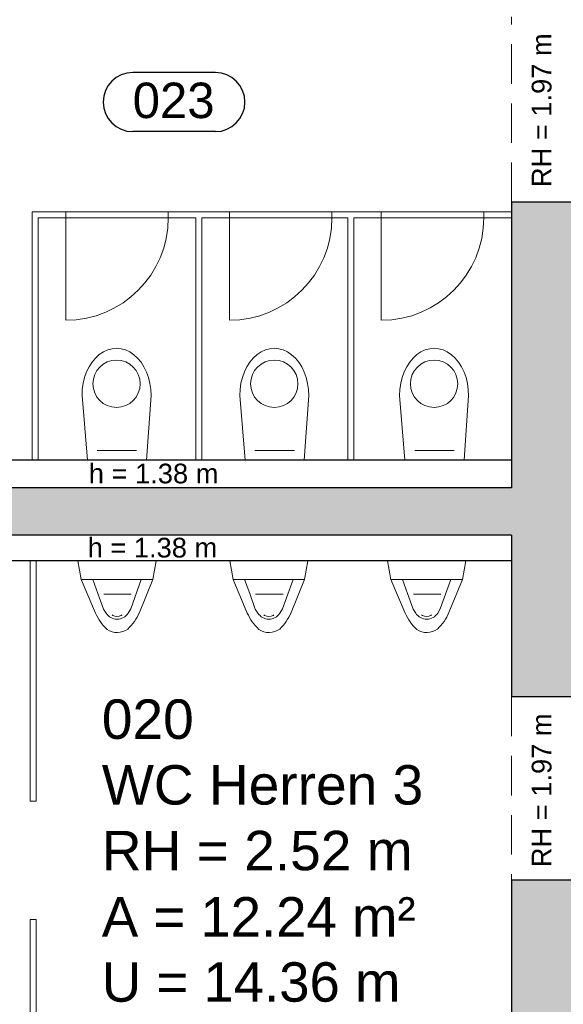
# Model space of a CAD drawing. Header units: metres. Extents: x 313 to 415, y -67 to 7.
# Tile 9 of 84: x 322.85 to 325.61, y -43.15 to -38.15. Entities that reach past the tile are written whole.
import ezdxf

# ---------------------------------------------------------------- set-up
doc = ezdxf.new("R2010")
doc.units = ezdxf.units.M
doc.header["$PDMODE"] = 65
doc.linetypes.add('AUSGEZOGEN', pattern=[0])
doc.linetypes.add('VERDECKT2_S2', pattern=[0.27, 0.2, -0.07])
for name, color, linetype, lineweight in [('Allgemein01', 7, 'AUSGEZOGEN', 13), ('Füllfläche', 7, 'AUSGEZOGEN', 13), ('Maßlinie Allgemein', 7, 'AUSGEZOGEN', 25), ('Möblierung', 7, 'AUSGEZOGEN', 25), ('Sanitär', 5, 'AUSGEZOGEN', 25), ('Standard', 7, 'AUSGEZOGEN', 25), ('Text Allgemein', 7, 'AUSGEZOGEN', 25)]:
    doc.layers.add(name, color=color, linetype=linetype, lineweight=lineweight)
doc.styles.add('ARIAL', font='ARIAL.TTF')
doc.dimstyles.new('DIMSTYLE_5', dxfattribs={"dimtxt": 0.2, "dimasz": 0.3, "dimexe": 0, "dimexo": 1e-06, "dimgap": 0.1, "dimtad": 2, "dimrnd": 0.005, "dimzin": 4, "dimdsep": 46, "dimtxsty": 'ARIAL', "dimblk1": 'ALL_ML_STRICH', "dimblk2": 'ALL_ML_STRICH', "dimsah": 1, "dimcen": 0, "dimse1": 1, "dimse2": 1, "dimclrd": 7, "dimclre": 7, "dimclrt": 7, "dimadec": 0, "dimazin": 0, "dimtfac": 1, "dimtdec": 0, "dimtix": 1, "dimtmove": 2, "dimatfit": 3, "dimfxl": 0, "dimtzin": 0, "dimlwd": 0, "dimlwe": 13, "dimarcsym": 0})

# ---------------------------------------------------------------- blocks, each defined once
blk = doc.blocks.new('COMPLEXOBJECT_7')
at = {"layer": 'Sanitär', "color": 7, "linetype": 'AUSGEZOGEN', "lineweight": 13}
for p, q in [((324.7162, -40.8954), (324.7333, -40.9899)), ((324.7162, -40.8954), (325.1128, -40.8954)), ((325.1128, -40.8954), (325.0959, -40.9899)), ((324.7333, -40.9899), (324.8054, -41.1604)), ((324.7333, -40.9899), (325.0959, -40.9899)), ((324.7913, -40.9898), (324.8175, -41.062)), ((325.0377, -40.9899), (324.9839, -41.1398)), ((325.0959, -40.9899), (325.0279, -41.1585)), ((324.8175, -41.062), (324.8458, -41.14)), ((324.9144, -41.0652), (324.8472, -41.0652)), ((324.9144, -41.0652), (324.9864, -41.0652)), ((324.859, -41.1609), (324.8458, -41.14)), ((324.9708, -41.1607), (324.9839, -41.1398)), ((324.859, -41.1609), (324.859, -41.1609)), ((324.893, -41.1723), (324.8891, -41.1701)), ((324.9358, -41.1723), (324.9397, -41.1701))]:
    blk.add_line(p, q, dxfattribs=at)
for centre, radius, start, end in [((324.7905, -41.0539), 0.2594, 313.6208, 336.2094), ((325.0423, -41.0549), 0.2594, 203.9934, 226.5819), ((324.9148, -41.1257), 0.066, 212.1522, 328.0505), ((324.9144, -41.1338), 0.044, 240.8759, 299.1239), ((324.9156, -41.1693), 0.0902, 235.1386, 306.6409)]:
    blk.add_arc(centre, radius, start, end, dxfattribs=at)
blk = doc.blocks.new('COMPLEXOBJECT_8')
at = {"layer": 'Sanitär', "color": 7, "linetype": 'AUSGEZOGEN', "lineweight": 13}
for p, q in [((323.916, -40.8954), (323.9332, -40.9899)), ((323.916, -40.8954), (324.3127, -40.8954)), ((324.3127, -40.8954), (324.2957, -40.9899)), ((323.9332, -40.9899), (324.0052, -41.1604)), ((323.9332, -40.9899), (324.2957, -40.9899)), ((323.9912, -40.9898), (324.0174, -41.062)), ((324.2375, -40.9899), (324.1838, -41.1398)), ((324.2957, -40.9899), (324.2277, -41.1585)), ((324.0174, -41.062), (324.0457, -41.14)), ((324.1143, -41.0652), (324.0471, -41.0652)), ((324.1143, -41.0652), (324.1863, -41.0652)), ((324.0588, -41.1609), (324.0457, -41.14)), ((324.1707, -41.1607), (324.1838, -41.1398)), ((324.0588, -41.1609), (324.0588, -41.1609)), ((324.0929, -41.1723), (324.089, -41.1701)), ((324.1357, -41.1723), (324.1396, -41.1701))]:
    blk.add_line(p, q, dxfattribs=at)
for centre, radius, start, end in [((323.9904, -41.0539), 0.2594, 313.6208, 336.2094), ((324.2422, -41.0549), 0.2594, 203.9934, 226.5819), ((324.1147, -41.1257), 0.066, 212.1522, 328.0505), ((324.1143, -41.1338), 0.044, 240.8759, 299.1239), ((324.1155, -41.1693), 0.0902, 235.1386, 306.6409)]:
    blk.add_arc(centre, radius, start, end, dxfattribs=at)
blk = doc.blocks.new('COMPLEXOBJECT_9')
at = {"layer": 'Sanitär', "color": 7, "linetype": 'AUSGEZOGEN', "lineweight": 13}
for p, q in [((323.146, -40.8954), (323.1632, -40.9899)), ((323.146, -40.8954), (323.5427, -40.8954)), ((323.5427, -40.8954), (323.5257, -40.9899)), ((323.1632, -40.9899), (323.2352, -41.1604)), ((323.1632, -40.9899), (323.5257, -40.9899)), ((323.2212, -40.9898), (323.2474, -41.062)), ((323.4675, -40.9899), (323.4138, -41.1398)), ((323.5257, -40.9899), (323.4577, -41.1585)), ((323.2474, -41.062), (323.2757, -41.14)), ((323.3443, -41.0652), (323.2771, -41.0652)), ((323.3443, -41.0652), (323.4163, -41.0652)), ((323.2888, -41.1609), (323.2757, -41.14)), ((323.4007, -41.1607), (323.4138, -41.1398)), ((323.2888, -41.1609), (323.2888, -41.1609)), ((323.3229, -41.1723), (323.319, -41.1701)), ((323.3657, -41.1723), (323.3696, -41.1701))]:
    blk.add_line(p, q, dxfattribs=at)
for centre, radius, start, end in [((323.2204, -41.0539), 0.2594, 313.6208, 336.2094), ((323.4722, -41.0549), 0.2594, 203.9934, 226.5819), ((323.3447, -41.1257), 0.066, 212.1522, 328.0505), ((323.3443, -41.1338), 0.044, 240.8759, 299.1239), ((323.3455, -41.1693), 0.0902, 235.1386, 306.6409)]:
    blk.add_arc(centre, radius, start, end, dxfattribs=at)
blk = doc.blocks.new('COMPLEXOBJECT_20')
at = {"layer": 'Sanitär', "color": 7, "linetype": 'AUSGEZOGEN', "lineweight": 13}
for p, q in [((324.7774, -40.0575), (324.8045, -40.3854)), ((325.1274, -40.0575), (325.1045, -40.3854)), ((324.8545, -40.3354), (325.0545, -40.3354)), ((324.8045, -40.3854), (325.1045, -40.3854))]:
    blk.add_line(p, q, dxfattribs=at)
blk.add_circle((324.9524, -39.9975), 0.12, dxfattribs=at)
blk.add_ellipse((324.9524, -40.0575), major_axis=(0, 0.24), ratio=0.729167, start_param=4.709822, end_param=7.853982, dxfattribs=at)
blk = doc.blocks.new('COMPLEXOBJECT_21')
at = {"layer": 'Sanitär', "color": 7, "linetype": 'AUSGEZOGEN', "lineweight": 13}
for p, q in [((323.9669, -40.0575), (323.994, -40.3854)), ((324.3169, -40.0575), (324.294, -40.3854)), ((324.044, -40.3354), (324.244, -40.3354)), ((323.994, -40.3854), (324.294, -40.3854))]:
    blk.add_line(p, q, dxfattribs=at)
blk.add_circle((324.1419, -39.9975), 0.12, dxfattribs=at)
blk.add_ellipse((324.1419, -40.0575), major_axis=(0, 0.24), ratio=0.729167, start_param=4.709822, end_param=7.853982, dxfattribs=at)
blk = doc.blocks.new('COMPLEXOBJECT_22')
at = {"layer": 'Sanitär', "color": 7, "linetype": 'AUSGEZOGEN', "lineweight": 13}
for p, q in [((323.1669, -40.0575), (323.194, -40.3854)), ((323.5169, -40.0575), (323.494, -40.3854)), ((323.244, -40.3354), (323.444, -40.3354)), ((323.194, -40.3854), (323.494, -40.3854))]:
    blk.add_line(p, q, dxfattribs=at)
blk.add_circle((323.3419, -39.9975), 0.12, dxfattribs=at)
blk.add_ellipse((323.3419, -40.0575), major_axis=(0, 0.24), ratio=0.729167, start_param=4.709822, end_param=7.853982, dxfattribs=at)
blk = doc.blocks.new('ALL_ML_STRICH')
at = {"color": 0, "linetype": 'ByBlock', "lineweight": -2}
for p, q in [((0, -0.5), (0, 0.5)), ((-0.3, -0.3), (0.3, 0.3)), ((-1, 0), (0.5, 0))]:
    blk.add_line(p, q, dxfattribs=at)
blk = doc.blocks.new('*D58')
at = {"layer": 'DEFPOINTS', "color": 7, "linetype": 'AUSGEZOGEN', "lineweight": 13}
for p in [(358.0345, 1.2646), (315.3345, -57.2254), (352.3145, -57.2254)]:
    blk.add_point(p, dxfattribs=at)
at = {"layer": 'Maßlinie Allgemein', "color": 7, "linetype": 'AUSGEZOGEN', "lineweight": -2}
blk.add_line((315.3345, -57.2254), (315.3345, 1.2646), dxfattribs=at)
at = {"layer": 'Maßlinie Allgemein', "color": 7, "linetype": 'AUSGEZOGEN', "lineweight": 13, "xscale": 0.3, "yscale": 0.3, "zscale": 0.3}
for p, rotation in [((315.3345, 1.2646), 90), ((315.3345, -57.2254), 270)]:
    blk.add_blockref('ALL_ML_STRICH', p, dxfattribs=dict(at, rotation=rotation))
at = {"layer": 'Maßlinie Allgemein', "color": 7, "linetype": 'AUSGEZOGEN', "lineweight": 13, "insert": (315.1511, -27.9739), "char_height": 0.2, "width": 1, "attachment_point": 5, "rotation": 90, "style": 'ARIAL'}
blk.add_mtext('\\A1;{\\A1;{58.49\\H0.132000;\\S^ ;}}', dxfattribs=at)

msp = doc.modelspace()

# ---------------------------------------------------------------- hatches: boundary and pattern name
at = {"layer": 'Füllfläche', "linetype": 'AUSGEZOGEN', "lineweight": 25}
for points in [[(330.2545, -39.9354), (329.3145, -39.9354), (329.3145, -39.0754), (329.1345, -39.0754), (329.1345, -39.9354), (327.4845, -39.9354), (327.4845, -39.6054), (327.2845, -39.6054), (327.2845, -39.9354), (325.6645, -39.9354), (325.6645, -39.0754), (325.3445, -39.0754), (325.3445, -40.5254), (321.7045, -40.5254), (321.7045, -38.9854), (321.4245, -38.9854), (321.4245, -42.0954), (321.7045, -42.0954), (321.7045, -40.7654), (325.3445, -40.7654), (325.3445, -41.5854), (325.6645, -41.5854), (325.6645, -40.0754), (326.9745, -40.0754), (326.9745, -40.2054), (327.2845, -40.2054), (327.2845, -41.3254), (327.4845, -41.3254), (327.4845, -40.0754), (330.2545, -40.0754), (330.2545, -40.1654), (330.4245, -40.1654), (330.4245, -39.7854), (330.2545, -39.7854)], [(325.3445, -42.5154), (325.3445, -44.3754), (325.6645, -44.3754), (325.6645, -42.5154)]]:
    msp.add_hatch(color=254, dxfattribs=at).paths.add_polyline_path(points)

# ---------------------------------------------------------------- linework, layer by layer
at = {"layer": 'Allgemein01', "color": 7, "linetype": 'VERDECKT2_S2', "lineweight": 13}
for p, q in [((325.3445, -39.0754), (325.3445, -38.1354)), ((325.3445, -41.5854), (325.3445, -42.5154))]:
    msp.add_line(p, q, dxfattribs=at)
at = {"layer": 'Allgemein01', "color": 7, "linetype": 'AUSGEZOGEN', "lineweight": 25}
for p, q in [((323.8433, -38.4182), (323.4238, -38.4182)), ((323.8433, -38.7182), (323.4238, -38.7182)), ((325.3445, -39.0754), (325.3445, -40.5254)), ((325.6645, -39.0754), (325.3445, -39.0754)), ((325.3445, -40.3854), (321.7045, -40.3854)), ((325.3445, -40.5254), (321.7045, -40.5254)), ((325.3445, -40.7654), (321.7045, -40.7654)), ((325.3445, -40.7654), (325.3445, -41.5854)), ((325.3445, -40.8954), (321.7045, -40.8954)), ((325.6645, -41.5854), (325.3445, -41.5854)), ((325.6645, -42.5154), (325.3445, -42.5154)), ((325.3445, -42.5154), (325.3445, -44.0754))]:
    msp.add_line(p, q, dxfattribs=at)
for centre, start, end in [((323.4238, -38.5682), 90, 270), ((323.8433, -38.5682), 270, 90)]:
    msp.add_arc(centre, 0.15, start, end, dxfattribs=at)
at = {"layer": 'Möblierung', "color": 7, "linetype": 'AUSGEZOGEN', "lineweight": 13}
for p, q in [((322.9145, -39.1254), (322.9145, -40.3854)), ((325.3445, -39.1254), (322.9145, -39.1254)), ((322.9445, -40.3854), (322.9445, -39.1554)), ((322.9445, -39.1554), (323.7445, -39.1554)), ((323.0845, -39.1254), (323.0845, -39.1554)), ((323.0845, -39.1554), (323.0845, -39.6754)), ((323.6045, -39.1254), (323.6045, -39.1554)), ((323.7445, -40.3854), (323.7445, -39.1554)), ((323.7745, -40.3854), (323.7745, -39.1554)), ((323.7745, -39.1554), (324.5145, -39.1554)), ((323.9145, -39.1254), (323.9145, -39.1554)), ((323.9145, -39.1554), (323.9145, -39.6754)), ((324.4345, -39.1254), (324.4345, -39.1554)), ((324.5145, -40.3854), (324.5145, -39.1554)), ((324.5445, -40.3854), (324.5445, -39.1554)), ((324.5445, -39.1554), (325.3445, -39.1554)), ((324.6845, -39.1254), (324.6845, -39.1554)), ((324.6845, -39.1554), (324.6845, -39.6754)), ((325.2045, -39.1254), (325.2045, -39.1554)), ((322.9045, -40.8954), (322.9045, -42.1154)), ((322.9345, -42.1154), (322.9345, -40.8954)), ((322.9045, -42.1154), (322.9345, -42.1154)), ((322.9045, -43.9354), (322.9045, -42.7154)), ((322.9045, -42.7154), (322.9345, -42.7154)), ((322.9345, -42.7154), (322.9345, -43.9354))]:
    msp.add_line(p, q, dxfattribs=at)
for centre in [(323.0845, -39.1554), (323.9145, -39.1554), (324.6845, -39.1554)]:
    msp.add_arc(centre, 0.52, 270, 0, dxfattribs=at)

# ---------------------------------------------------------------- block references
at = {"layer": 'Sanitär', "color": 7, "linetype": 'AUSGEZOGEN', "lineweight": 13}
for name in ['COMPLEXOBJECT_22', 'COMPLEXOBJECT_21', 'COMPLEXOBJECT_20', 'COMPLEXOBJECT_9', 'COMPLEXOBJECT_8', 'COMPLEXOBJECT_7']:
    msp.add_blockref(name, (0, 0), dxfattribs=at)

# ---------------------------------------------------------------- texts
at = {"layer": 'Allgemein01', "color": 7, "linetype": 'AUSGEZOGEN', "lineweight": 25, "insert": (323.4238, -38.6522), "char_height": 0.18, "width": 0.508907, "attachment_point": 7, "style": 'ARIAL'}
msp.add_mtext('\\W0.99;023', dxfattribs=at)
at = {"layer": 'Standard', "color": 7, "linetype": 'AUSGEZOGEN', "lineweight": 25, "char_height": 0.2, "attachment_point": 7, "style": 'ARIAL'}
for s, insert, width in [('\\W1.00;020', (323.2674, -41.8016), 0.570299), ('\\W1.00;WC Herren 3', (323.2674, -42.135), 1.736965), ('\\W1.00;RH = 2.52 m', (323.2674, -42.4683), 1.680139), ('\\W0.99;A = 12.24 m²', (323.2674, -42.8016), 1.709114), ('\\W0.99;U = 14.36 m', (323.2674, -43.135), 1.632463)]:
    msp.add_mtext(s, dxfattribs=dict(at, insert=insert, width=width))
at = {"layer": 'Text Allgemein', "color": 7, "linetype": 'AUSGEZOGEN', "lineweight": 25, "char_height": 0.1, "width": 0.839586, "attachment_point": 7, "rotation": 90, "style": 'ARIAL'}
for insert in [(325.5489, -38.9997), (325.5489, -42.4497)]:
    msp.add_mtext('\\W0.99;RH = 1.97 m', dxfattribs=dict(at, insert=insert))
at = {"layer": 'Text Allgemein', "color": 7, "linetype": 'AUSGEZOGEN', "lineweight": 25, "char_height": 0.1, "width": 0.714435, "attachment_point": 7, "style": 'ARIAL'}
for insert in [(323.2014, -40.5041), (323.1953, -40.8801)]:
    msp.add_mtext('\\W0.99;h = 1.38 m', dxfattribs=dict(at, insert=insert))

# ---------------------------------------------------------------- dimensions: what is measured, and where the dimension line sits
at = {"layer": 'Maßlinie Allgemein', "color": 7, "linetype": 'AUSGEZOGEN', "lineweight": 13}
dim = msp.add_linear_dim(base=(315.3345, 1.2646), p1=(352.3145, -57.2254), p2=(358.0345, 1.2646), angle=90, dimstyle='DIMSTYLE_5', override={"dimpost": '<>', "dimclrd": 7, "dimclre": 7, "dimclrt": 7, "dimlwd": 0, "dimlwe": 13}, dxfattribs=at)
dim.commit()
dim.dimension.update_dxf_attribs({"geometry": '*D58', "text_midpoint": (315.1511, -27.9739), "dimtype": 160})

doc.saveas('drawing.dxf')
